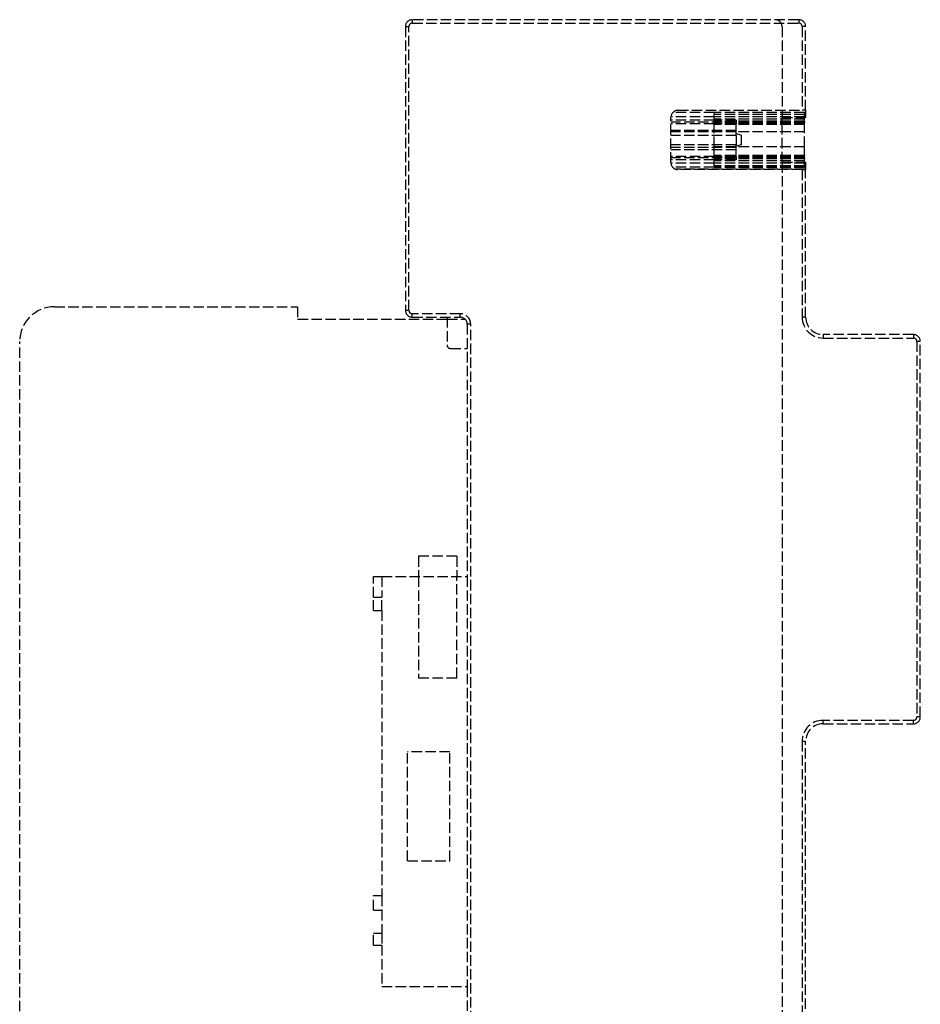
# Model space of a CAD drawing. Header units: millimetres. Extents: x -146 to 146, y 0 to 255.
# Tile 6 of 12: x -146 to -17, y 113 to 255. Entities that reach past the tile are written whole.
import ezdxf

# ---------------------------------------------------------------- set-up
doc = ezdxf.new("R2010")
doc.units = ezdxf.units.MM
doc.header["$LTSCALE"] = 10
doc.linetypes.add('ALLCAD_Strich', pattern=[0.2, 0.15, -0.05])
doc.layers.add('BESCH_KONT_sich_schn_grun_2d', color=10, linetype='Continuous')

msp = doc.modelspace()

# ---------------------------------------------------------------- linework, layer by layer
at = {"layer": 'BESCH_KONT_sich_schn_grun_2d', "linetype": 'ALLCAD_Strich'}
for p, q in [((-34.4, 255.1), (-90, 255.1)), ((-90, 255.1), (-90, 254.6)), ((-34.4, 255.1), (-34.4, 254.6)), ((-91, 254.1), (-91, 213.3)), ((-91, 254.1), (-90.5, 254.1)), ((-90.5, 213.3), (-90.5, 254.1)), ((-90, 254.6), (-34.4, 254.6)), ((-36.8, 254.1), (-36.8, 241.01)), ((-33.4, 254.1), (-33.9, 254.1)), ((-33.9, 254.1), (-33.9, 242.06)), ((-33.4, 242.06), (-33.4, 254.1)), ((-52.78, 234.53), (-52.78, 241.06)), ((-46.57, 241.12), (-52.77, 241.12)), ((-46.57, 241.74), (-52.51, 241.74)), ((-51.78, 242.06), (-33.9, 242.06)), ((-46.57, 241.75), (-46.57, 241.47)), ((-33.55, 241.75), (-46.57, 241.75)), ((-33.55, 241.74), (-46.57, 241.74)), ((-33.55, 241.47), (-46.57, 241.47)), ((-46.57, 240.46), (-46.57, 241.47)), ((-33.55, 241.12), (-46.57, 241.12)), ((-36.8, 241.01), (-33.55, 241.01)), ((-36.8, 234.59), (-36.8, 241.01)), ((-33.4, 242.06), (-33.9, 242.06)), ((-33.55, 241.75), (-33.55, 241.47)), ((-33.4, 241.74), (-33.55, 241.74)), ((-33.55, 240.46), (-33.55, 241.47)), ((-33.4, 241.12), (-33.55, 241.12)), ((-33.55, 241.01), (-33.4, 241.01)), ((-33.4, 242.06), (-33.4, 241.74)), ((-33.4, 241.74), (-33.4, 241.12)), ((-33.4, 241.12), (-33.4, 241.01)), ((-46.57, 240.66), (-52.78, 240.66)), ((-43.4, 240.38), (-52.78, 240.38)), ((-46.57, 240.13), (-52.78, 240.13)), ((-33.55, 240.8), (-46.57, 240.8)), ((-43.4, 240.66), (-46.57, 240.66)), ((-33.55, 240.5), (-46.57, 240.5)), ((-46.57, 240.46), (-46.57, 240.26)), ((-33.55, 240.46), (-46.57, 240.46)), ((-33.55, 240.26), (-46.57, 240.26)), ((-46.57, 240.02), (-46.57, 240.26)), ((-33.55, 240.17), (-46.57, 240.17)), ((-43.4, 240.13), (-46.57, 240.13)), ((-46.57, 240.02), (-46.57, 240)), ((-33.55, 240.02), (-46.57, 240.02)), ((-33.55, 240), (-46.57, 240)), ((-46.57, 238.98), (-46.57, 240)), ((-43.4, 240.66), (-43.4, 240.13)), ((-43.4, 240), (-43.4, 240.13)), ((-43.4, 239.17), (-43.4, 240)), ((-33.55, 240.46), (-33.55, 240.26)), ((-33.55, 240.02), (-33.55, 240.26)), ((-33.55, 240.02), (-33.55, 240)), ((-33.55, 238.98), (-33.55, 240)), ((-43.4, 239.17), (-52.78, 239.17)), ((-43.4, 238.97), (-52.78, 238.97)), ((-43.4, 238.45), (-52.78, 238.45)), ((-43.4, 238.98), (-46.57, 238.98)), ((-46.57, 236.79), (-46.57, 238.98)), ((-43.4, 238.45), (-43.4, 239.17)), ((-33.55, 238.98), (-43.4, 238.98)), ((-42.7, 238.51), (-43.4, 238.7)), ((-43.4, 238.45), (-43.4, 237.1)), ((-42.7, 238.51), (-42.7, 237.8)), ((-33.55, 236.79), (-33.55, 238.98)), ((-43.4, 237.1), (-52.78, 237.1)), ((-43.4, 236.7), (-52.78, 236.7)), ((-43.4, 236.79), (-46.57, 236.79)), ((-46.57, 235.56), (-46.57, 236.79)), ((-43.4, 236.39), (-43.4, 237.1)), ((-42.7, 237.09), (-43.4, 236.9)), ((-33.55, 236.79), (-43.4, 236.79)), ((-42.7, 237.8), (-42.7, 237.09)), ((-33.55, 235.56), (-33.55, 236.79)), ((-43.4, 236.39), (-52.78, 236.39)), ((-46.57, 235.44), (-52.78, 235.44)), ((-43.4, 235.25), (-52.78, 235.25)), ((-46.57, 235.56), (-46.57, 235.53)), ((-33.55, 235.56), (-46.57, 235.56)), ((-46.57, 235.28), (-46.57, 235.53)), ((-33.55, 235.53), (-46.57, 235.53)), ((-43.4, 235.44), (-46.57, 235.44)), ((-33.55, 235.4), (-46.57, 235.4)), ((-46.57, 235.28), (-46.57, 235.07)), ((-33.55, 235.28), (-46.57, 235.28)), ((-43.4, 235.56), (-43.4, 236.39)), ((-43.4, 235.44), (-43.4, 235.56)), ((-43.4, 235.44), (-43.4, 234.94)), ((-33.55, 235.56), (-33.55, 235.53)), ((-33.55, 235.28), (-33.55, 235.53)), ((-33.55, 235.28), (-33.55, 235.07)), ((-46.57, 234.94), (-52.78, 234.94)), ((-46.57, 234.48), (-52.77, 234.48)), ((-46.57, 233.86), (-52.51, 233.86)), ((-33.55, 235.13), (-46.57, 235.13)), ((-46.57, 234.07), (-46.57, 235.07)), ((-33.55, 235.07), (-46.57, 235.07)), ((-43.4, 234.94), (-46.57, 234.94)), ((-33.55, 234.8), (-46.57, 234.8)), ((-33.55, 234.48), (-46.57, 234.48)), ((-33.55, 234.07), (-46.57, 234.07)), ((-46.57, 234.07), (-46.57, 233.85)), ((-33.55, 233.86), (-46.57, 233.86)), ((-33.55, 233.85), (-46.57, 233.85)), ((-36.8, 234.59), (-36.8, 37.8)), ((-36.8, 234.59), (-33.55, 234.59)), ((-33.55, 234.07), (-33.55, 235.07)), ((-33.55, 234.59), (-33.4, 234.59)), ((-33.4, 234.48), (-33.55, 234.48)), ((-33.55, 234.07), (-33.55, 233.85)), ((-33.4, 233.86), (-33.55, 233.86)), ((-33.4, 234.59), (-33.4, 234.48)), ((-33.4, 234.48), (-33.4, 233.86)), ((-33.4, 233.86), (-33.4, 233.58)), ((-33.4, 233.58), (-52.1, 233.58)), ((-33.9, 233.53), (-51.78, 233.53)), ((-33.9, 233.53), (-33.4, 233.53)), ((-33.9, 233.53), (-33.9, 212.3)), ((-33.4, 233.58), (-33.4, 233.53)), ((-33.4, 212.3), (-33.4, 233.53)), ((-141.5, 213.8), (-106.5, 213.8)), ((-106.5, 213.8), (-106.5, 212)), ((-91, 213.3), (-90.5, 213.3)), ((-83.1, 212.8), (-90, 212.8)), ((-90, 212.3), (-90, 212.8)), ((-83.1, 212.3), (-83.1, 212.8)), ((-106.5, 212), (-85, 212)), ((-90, 212.3), (-83.1, 212.3)), ((-85, 212.3), (-85, 208.3)), ((-85, 212), (-82.39, 212)), ((-82.1, 211.3), (-82.1, 175)), ((-81.6, 211.3), (-82.1, 211.3)), ((-81.6, 1), (-81.6, 211.3)), ((-33.4, 212.3), (-33.9, 212.3)), ((-17.9, 209.8), (-30.9, 209.8)), ((-30.9, 209.8), (-30.9, 209.3)), ((-17.9, 209.8), (-17.9, 209.3)), ((-146.5, 32.45), (-146.5, 208.8)), ((-30.9, 209.3), (-17.9, 209.3)), ((-17.4, 208.8), (-17.4, 154.8)), ((-16.9, 208.8), (-17.4, 208.8)), ((-16.9, 154.8), (-16.9, 208.8)), ((-84.5, 207.8), (-82.1, 207.8)), ((-89.1, 177.9), (-89.1, 175)), ((-83.6, 177.9), (-89.1, 177.9)), ((-83.6, 177.9), (-83.6, 175)), ((-95.6, 175), (-94.4, 175)), ((-95.6, 172), (-95.6, 175)), ((-94.4, 175), (-94.4, 172)), ((-94.4, 175), (-82.1, 175)), ((-89.1, 175), (-89.1, 160.39)), ((-83.6, 160.39), (-83.6, 175)), ((-82.1, 175), (-82.1, 116)), ((-95.6, 172), (-94.4, 172)), ((-95.6, 170.1), (-95.6, 172)), ((-94.4, 170.1), (-94.4, 172)), ((-95.6, 170.1), (-94.4, 170.1)), ((-94.4, 170.1), (-94.4, 129.08)), ((-83.6, 160.39), (-89.1, 160.39)), ((-16.9, 154.8), (-17.4, 154.8)), ((-17.9, 154.3), (-30.9, 154.3)), ((-30.9, 153.8), (-30.9, 154.3)), ((-30.9, 153.8), (-17.9, 153.8)), ((-17.9, 153.8), (-17.9, 154.3)), ((-33.9, 151.3), (-33.9, 38.8)), ((-33.9, 151.3), (-33.4, 151.3)), ((-33.4, 38.8), (-33.4, 151.3)), ((-90.7, 134.1), (-90.7, 149.78)), ((-84.6, 149.78), (-90.7, 149.78)), ((-84.6, 134.1), (-84.6, 149.78)), ((-90.7, 134.1), (-84.6, 134.1)), ((-95.6, 129.08), (-94.4, 129.08)), ((-95.6, 127), (-95.6, 129.08)), ((-94.4, 129.08), (-94.4, 127)), ((-95.6, 127), (-94.4, 127)), ((-94.4, 127), (-94.4, 123.7)), ((-95.6, 123.7), (-94.4, 123.7)), ((-95.6, 121.95), (-95.6, 123.7)), ((-94.4, 123.7), (-94.4, 121.95)), ((-95.6, 121.95), (-94.4, 121.95)), ((-94.4, 121.95), (-94.4, 116)), ((-94.4, 116), (-82.1, 116)), ((-82.1, 116), (-82.1, 102.25))]:
    msp.add_line(p, q, dxfattribs=at)
for centre, radius, start, end in [((-90, 254.1), 1, 90, 180), ((-37.8, 254.1), 1, 0, 90), ((-34.4, 254.1), 1, 0, 90), ((-90, 254.1), 0.5, 90, 180), ((-34.4, 254.1), 0.5, 0, 90), ((-51.78, 241.06), 1, 90, 180), ((-51.78, 234.53), 1, 180, 270), ((-141.5, 208.8), 5, 90, 180), ((-90, 213.3), 1, 180, 270), ((-90, 213.3), 0.5, 180, 270), ((-83.1, 211.3), 1.5, 0, 90), ((-83.1, 211.3), 1, 0, 90), ((-30.9, 212.3), 3, 180, 270), ((-30.9, 212.3), 2.5, 180, 270), ((-17.9, 208.8), 1, 0, 90), ((-84.5, 208.3), 0.5, 180, 270), ((-17.9, 208.8), 0.5, 0, 90), ((-17.9, 154.8), 1, 270, 0), ((-17.9, 154.8), 0.5, 270, 0), ((-30.9, 151.3), 3, 90, 180), ((-30.9, 151.3), 2.5, 90, 180)]:
    msp.add_arc(centre, radius, start, end, dxfattribs=at)

doc.saveas('drawing.dxf')
